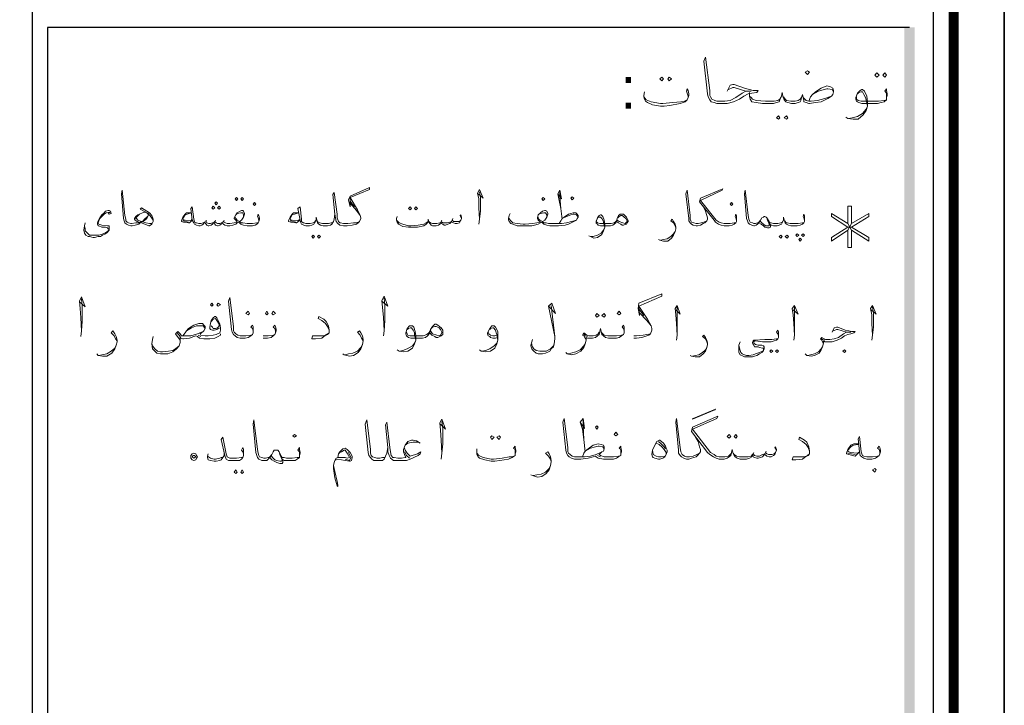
# Model space of a CAD drawing. Header units: metres. Extents: x -18 to 342, y 4 to 63.
# Tile 37 of 173: x 53 to 66, y 34 to 43. Entities that reach past the tile are written whole.
import ezdxf

# ---------------------------------------------------------------- set-up
doc = ezdxf.new("R2010")
doc.units = ezdxf.units.M
doc.header["$MEASUREMENT"] = 0
for name, color, linetype in [('PDF3_KADR', 7, 'Continuous'), ('PDF3_Text', 7, 'Continuous'), ('PDF3_textt', 7, 'Continuous')]:
    doc.layers.add(name, color=color, linetype=linetype)
doc.styles.add('PDF B Mitra', font='BMITRA.TTF')

msp = doc.modelspace()

# ---------------------------------------------------------------- linework, layer by layer
at = {"layer": 'PDF3_KADR', "lineweight": 25}
for points in [[(-17.747, 4.013), (66.343, 4.013), (66.343, 63.476), (-17.747, 63.476)], [(-17.747, 63.476), (66.343, 63.476), (66.343, 4.013), (-17.747, 4.013)], [(-16.929, 4.832), (65.399, 4.832), (65.399, 62.657), (-16.929, 62.657)]]:
    msp.add_lwpolyline(points, close=True, dxfattribs=at)
at = {"layer": 'PDF3_KADR', "lineweight": 0, "const_width": 0.135}
msp.add_lwpolyline([(-17.208, 62.937), (-17.208, 4.552), (65.669, 4.552), (65.669, 62.937)], close=True, dxfattribs=at)
at = {"layer": 'PDF3_KADR', "lineweight": 25}
for points in [[(53.408, 4.832), (53.408, 62.657)], [(65.081, 42.759), (53.61, 42.759), (53.61, 15.956), (53.61, 15.628), (65.081, 15.628)]]:
    msp.add_lwpolyline(points, dxfattribs=at)
at = {"layer": 'PDF3_KADR', "transparency": 33554559}
for points in [[(65.014, 15.628), (65.149, 15.628), (65.014, 42.759)], [(65.149, 15.628), (65.014, 42.759), (65.149, 42.759)]]:
    msp.add_solid(points, dxfattribs=at)
at = {"layer": 'PDF3_textt', "lineweight": 20}
for points in [[(62.654, 41.912), (62.693, 41.989), (62.731, 41.998), (62.75, 41.998), (62.885, 41.95), (63.001, 41.921), (63.068, 41.921), (63.049, 41.893), (62.982, 41.883), (62.933, 41.873), (62.876, 41.844), (62.818, 41.806), (62.741, 41.767), (62.654, 41.748), (62.529, 41.748), (62.519, 41.748), (62.481, 41.758), (62.442, 41.767), (62.423, 41.796), (62.404, 41.835), (62.394, 41.873), (62.346, 42.307), (62.365, 42.364), (62.423, 41.921), (62.423, 41.854), (62.433, 41.835), (62.452, 41.806), (62.49, 41.787), (62.519, 41.777), (62.529, 41.777), (62.625, 41.777), (62.693, 41.787), (62.77, 41.825), (62.856, 41.883), (62.904, 41.912), (62.972, 41.912), (62.904, 41.912), (62.75, 41.96), (62.731, 41.96), (62.673, 41.931)], [(62.134, 41.825), (62.134, 41.844), (62.124, 41.883), (62.115, 41.912), (62.124, 41.941), (62.134, 41.921), (62.144, 41.873), (62.144, 41.854), (62.134, 41.825), (62.124, 41.796), (62.095, 41.767), (62.028, 41.748), (61.893, 41.719), (61.816, 41.71), (61.768, 41.71), (61.662, 41.729), (61.595, 41.758), (61.566, 41.777), (61.556, 41.806), (61.546, 41.835), (61.546, 41.854), (61.556, 41.902)], [(63.742, 41.777), (63.762, 41.835), (63.791, 41.864), (63.829, 41.902), (63.906, 41.95), (63.983, 41.979), (64.031, 41.97), (64.06, 41.95), (64.07, 41.921), (64.07, 41.902), (64.06, 41.864), (64.041, 41.844), (63.993, 41.815), (63.906, 41.767), (63.829, 41.758), (63.752, 41.748), (63.742, 41.748), (63.704, 41.758), (63.675, 41.767), (63.675, 41.787), (63.665, 41.825), (63.656, 41.864), (63.646, 41.825), (63.636, 41.787), (63.627, 41.767), (63.598, 41.758), (63.559, 41.748), (63.511, 41.748), (63.463, 41.758), (63.434, 41.767), (63.415, 41.796), (63.396, 41.844), (63.386, 41.893), (63.376, 41.844), (63.357, 41.796), (63.348, 41.767), (63.309, 41.758), (63.27, 41.748), (63.213, 41.748), (63.126, 41.748), (63.039, 41.758), (62.982, 41.767), (62.962, 41.806), (62.953, 41.844), (62.953, 41.893)], [(63.791, 41.864), (63.868, 41.912), (63.945, 41.931), (63.983, 41.941), (63.993, 41.941), (64.051, 41.931), (64.07, 41.902)], [(64.773, 41.825), (64.773, 41.844), (64.773, 41.883), (64.754, 41.912), (64.773, 41.941), (64.773, 41.921), (64.783, 41.873), (64.783, 41.854), (64.773, 41.825), (64.773, 41.796), (64.744, 41.767), (64.706, 41.758), (64.657, 41.748), (64.59, 41.748), (64.445, 41.748), (64.407, 41.758), (64.388, 41.767), (64.378, 41.777), (64.368, 41.806), (64.368, 41.825), (64.388, 41.883), (64.426, 41.921), (64.445, 41.931), (64.455, 41.931), (64.484, 41.912), (64.513, 41.844), (64.523, 41.767), (64.523, 41.71), (64.503, 41.652), (64.465, 41.594), (64.397, 41.536), (64.33, 41.536), (64.262, 41.546), (64.234, 41.565)], [(61.546, 41.835), (61.575, 41.796), (61.643, 41.767), (61.768, 41.748), (61.797, 41.748), (61.932, 41.758), (62.038, 41.767), (62.086, 41.777), (62.124, 41.796)], [(63.367, 41.835), (63.357, 41.806), (63.328, 41.787), (63.28, 41.777), (63.213, 41.777), (63.165, 41.777), (63.039, 41.787), (62.991, 41.806), (62.972, 41.825), (62.953, 41.844)], [(63.405, 41.835), (63.425, 41.806), (63.444, 41.787), (63.502, 41.777), (63.559, 41.777), (63.598, 41.787), (63.627, 41.806), (63.646, 41.825)], [(63.665, 41.825), (63.704, 41.787), (63.742, 41.777), (63.771, 41.777), (63.858, 41.787), (63.954, 41.815), (64.041, 41.844)], [(64.388, 41.873), (64.407, 41.893), (64.436, 41.902), (64.455, 41.902), (64.474, 41.864), (64.494, 41.825), (64.503, 41.796), (64.523, 41.71), (64.503, 41.671), (64.455, 41.613), (64.388, 41.575), (64.32, 41.555), (64.272, 41.546)], [(64.378, 41.835), (64.378, 41.806), (64.397, 41.787), (64.436, 41.777), (64.59, 41.777), (64.667, 41.777), (64.744, 41.787), (64.773, 41.796)], [(57.761, 40.178), (57.723, 40.159), (57.684, 40.159), (57.607, 40.149), (57.578, 40.149), (57.55, 40.149), (57.511, 40.159), (57.501, 40.159), (57.482, 40.178), (57.463, 40.226), (57.463, 40.274), (57.424, 40.563), (57.405, 40.535), (57.434, 40.274), (57.444, 40.226), (57.453, 40.178), (57.472, 40.149), (57.501, 40.13), (57.55, 40.12), (57.578, 40.12), (57.598, 40.12), (57.665, 40.13), (57.723, 40.14), (57.742, 40.159), (57.761, 40.178), (57.781, 40.217), (57.781, 40.226), (57.771, 40.255), (57.733, 40.332), (57.636, 40.496), (57.896, 40.602), (57.896, 40.631), (57.636, 40.515), (57.617, 40.467), (57.636, 40.371), (57.636, 40.496)], [(55.017, 40.188), (55.007, 40.207), (54.988, 40.236), (54.949, 40.284), (54.843, 40.342), (54.862, 40.361), (54.968, 40.294), (54.997, 40.255), (55.017, 40.207), (55.017, 40.178), (55.007, 40.159), (54.997, 40.14), (54.968, 40.12), (54.959, 40.12), (54.862, 40.159), (54.805, 40.178), (54.776, 40.197), (54.766, 40.207), (54.766, 40.217), (54.785, 40.246), (54.814, 40.265), (54.834, 40.274), (54.872, 40.294), (54.901, 40.303), (54.93, 40.294), (54.949, 40.274), (54.949, 40.255), (54.93, 40.217), (54.882, 40.178), (54.843, 40.159), (54.824, 40.14), (54.776, 40.13), (54.737, 40.12), (54.728, 40.12), (54.718, 40.12), (54.689, 40.13), (54.66, 40.14), (54.641, 40.159), (54.631, 40.188), (54.622, 40.217), (54.593, 40.544), (54.602, 40.592), (54.641, 40.255), (54.651, 40.207), (54.651, 40.188), (54.67, 40.169), (54.689, 40.159), (54.718, 40.149), (54.728, 40.149), (54.785, 40.159), (54.824, 40.159), (54.843, 40.169), (54.882, 40.188), (54.901, 40.207), (54.939, 40.246)], [(59.341, 40.544), (59.408, 40.486), (59.36, 40.602), (59.331, 40.554), (59.351, 40.477), (59.351, 40.361), (59.36, 40.207), (59.351, 40.14)], [(59.36, 40.207), (59.37, 40.313), (59.37, 40.496), (59.36, 40.573)], [(60.4, 40.544), (60.449, 40.477), (60.429, 40.592), (60.4, 40.544), (60.42, 40.457), (60.439, 40.352), (60.458, 40.207)], [(60.439, 40.352), (60.429, 40.506), (60.429, 40.583)], [(62.336, 40.38), (62.365, 40.313), (62.384, 40.255), (62.394, 40.226), (62.394, 40.207), (62.384, 40.188), (62.356, 40.159), (62.336, 40.149), (62.298, 40.13), (62.259, 40.12), (62.24, 40.12), (62.201, 40.13), (62.182, 40.14), (62.163, 40.159), (62.144, 40.188), (62.144, 40.217), (62.105, 40.544), (62.124, 40.592), (62.163, 40.255), (62.163, 40.207), (62.173, 40.188), (62.182, 40.169), (62.211, 40.159), (62.24, 40.149), (62.269, 40.149), (62.307, 40.159), (62.346, 40.169), (62.384, 40.188)], [(62.779, 40.178), (62.779, 40.197), (62.77, 40.226), (62.76, 40.246), (62.77, 40.274), (62.779, 40.255), (62.779, 40.217), (62.779, 40.207), (62.779, 40.178), (62.77, 40.159), (62.75, 40.14), (62.721, 40.13), (62.683, 40.12), (62.635, 40.12), (62.616, 40.12), (62.577, 40.13), (62.538, 40.14), (62.5, 40.169), (62.481, 40.197), (62.288, 40.438), (62.298, 40.486), (62.596, 40.612), (62.587, 40.592), (62.298, 40.457), (62.51, 40.197), (62.548, 40.169), (62.577, 40.159), (62.616, 40.149), (62.635, 40.149), (62.693, 40.149), (62.75, 40.159), (62.77, 40.159)], [(63.685, 40.178), (63.685, 40.197), (63.675, 40.226), (63.665, 40.246), (63.675, 40.274), (63.685, 40.255), (63.685, 40.217), (63.685, 40.207), (63.685, 40.178), (63.675, 40.159), (63.656, 40.14), (63.627, 40.13), (63.588, 40.12), (63.54, 40.12), (63.502, 40.12), (63.473, 40.13), (63.444, 40.14), (63.425, 40.159), (63.415, 40.197), (63.405, 40.236), (63.405, 40.197), (63.386, 40.159), (63.376, 40.14), (63.348, 40.13), (63.319, 40.12), (63.28, 40.12), (63.27, 40.12), (63.242, 40.13), (63.222, 40.14), (63.213, 40.178), (63.184, 40.226), (63.174, 40.236), (63.155, 40.246), (63.145, 40.246), (63.136, 40.236), (63.116, 40.226), (63.097, 40.197), (63.078, 40.159), (63.068, 40.149), (63.059, 40.14), (63.039, 40.13), (63.02, 40.12), (63.01, 40.12), (62.982, 40.13), (62.953, 40.14), (62.933, 40.159), (62.924, 40.188), (62.914, 40.217), (62.885, 40.544), (62.895, 40.592), (62.933, 40.255), (62.943, 40.207), (62.953, 40.188), (62.962, 40.169), (62.991, 40.159), (63.01, 40.149), (63.02, 40.149), (63.03, 40.149), (63.059, 40.159), (63.068, 40.159), (63.078, 40.169), (63.097, 40.197)], [(56.423, 40.178), (56.423, 40.197), (56.413, 40.226), (56.403, 40.246), (56.413, 40.274), (56.423, 40.255), (56.432, 40.217), (56.432, 40.207), (56.423, 40.178), (56.413, 40.159), (56.394, 40.14), (56.375, 40.13), (56.336, 40.12), (56.278, 40.12), (56.269, 40.12), (56.22, 40.13), (56.182, 40.14), (56.163, 40.159), (56.153, 40.169), (56.134, 40.159), (56.114, 40.14), (56.076, 40.13), (56.037, 40.12), (56.018, 40.12), (55.999, 40.12), (55.97, 40.13), (55.951, 40.14), (55.931, 40.159), (55.922, 40.14), (55.903, 40.13), (55.883, 40.12), (55.874, 40.12), (55.845, 40.13), (55.835, 40.14), (55.826, 40.169), (55.806, 40.14), (55.787, 40.13), (55.758, 40.12), (55.749, 40.12), (55.729, 40.13), (55.72, 40.14), (55.7, 40.169), (55.681, 40.14), (55.662, 40.13), (55.643, 40.12), (55.633, 40.12), (55.623, 40.12), (55.594, 40.13), (55.566, 40.14), (55.556, 40.159), (55.537, 40.197), (55.517, 40.352), (55.537, 40.371), (55.556, 40.207), (55.566, 40.178), (55.575, 40.159), (55.594, 40.159), (55.623, 40.149), (55.633, 40.149), (55.652, 40.149), (55.681, 40.159), (55.7, 40.169), (55.72, 40.178), (55.729, 40.159), (55.758, 40.149), (55.777, 40.149), (55.806, 40.159), (55.826, 40.169), (55.835, 40.178), (55.854, 40.159), (55.874, 40.149), (55.903, 40.149), (55.931, 40.159), (55.951, 40.178), (55.96, 40.169), (55.98, 40.159), (55.999, 40.149), (56.018, 40.149), (56.037, 40.149), (56.095, 40.159), (56.134, 40.169), (56.114, 40.197), (56.095, 40.217), (56.095, 40.226), (56.114, 40.265), (56.134, 40.294), (56.172, 40.313), (56.192, 40.323), (56.211, 40.323), (56.22, 40.313), (56.23, 40.284), (56.23, 40.274), (56.22, 40.236), (56.192, 40.197), (56.163, 40.178), (56.192, 40.159), (56.211, 40.159), (56.269, 40.149), (56.278, 40.149), (56.336, 40.149), (56.394, 40.159), (56.413, 40.159)], [(57.434, 40.274), (57.424, 40.207), (57.415, 40.178), (57.395, 40.14), (57.376, 40.13), (57.338, 40.12), (57.318, 40.12), (57.28, 40.12), (57.241, 40.13), (57.222, 40.14), (57.203, 40.159), (57.193, 40.197), (57.184, 40.236), (57.184, 40.197), (57.164, 40.159), (57.155, 40.14), (57.126, 40.13), (57.097, 40.12), (57.058, 40.12), (57.049, 40.12), (57.02, 40.13), (56.991, 40.14), (56.981, 40.159), (56.972, 40.197), (56.943, 40.352), (56.972, 40.371), (56.991, 40.207), (56.991, 40.178), (57.01, 40.159), (57.02, 40.159), (57.049, 40.149), (57.058, 40.149), (57.107, 40.149), (57.145, 40.159), (57.164, 40.169), (57.174, 40.188)], [(57.636, 40.448), (57.694, 40.371)], [(57.636, 40.419), (57.723, 40.323), (57.771, 40.255)], [(64.262, 40.063), (64.262, 39.831), (64.311, 39.831), (64.311, 40.063), (64.542, 39.918), (64.542, 39.966), (64.311, 40.101), (64.542, 40.246), (64.542, 40.284), (64.311, 40.149), (64.311, 40.38), (64.262, 40.38), (64.262, 40.149), (64.041, 40.284), (64.041, 40.246), (64.262, 40.101), (64.041, 39.966), (64.041, 39.918), (64.262, 40.063), (64.311, 40.149)], [(54.439, 40.294), (54.429, 40.303), (54.391, 40.294), (54.362, 40.274), (54.323, 40.236), (54.304, 40.217), (54.294, 40.188), (54.285, 40.159), (54.294, 40.14), (54.333, 40.13), (54.41, 40.12), (54.429, 40.12), (54.429, 40.101), (54.429, 40.082), (54.429, 40.063), (54.41, 40.034), (54.381, 40.014), (54.342, 39.995), (54.313, 39.976), (54.285, 39.976), (54.236, 39.966), (54.217, 39.966), (54.169, 39.976), (54.15, 39.976), (54.121, 39.995), (54.102, 40.024), (54.092, 40.063), (54.102, 40.12), (54.111, 40.159)], [(54.419, 40.294), (54.429, 40.274), (54.458, 40.284), (54.448, 40.313), (54.429, 40.323), (54.419, 40.323), (54.381, 40.313), (54.362, 40.294), (54.333, 40.265), (54.304, 40.226), (54.285, 40.188), (54.275, 40.159), (54.275, 40.14), (54.285, 40.12), (54.294, 40.12), (54.333, 40.101), (54.381, 40.101), (54.41, 40.091), (54.419, 40.082), (54.429, 40.072), (54.419, 40.053), (54.41, 40.043), (54.371, 40.024), (54.323, 40.005), (54.294, 39.995), (54.227, 39.995), (54.208, 39.995), (54.169, 39.995), (54.15, 40.014), (54.13, 40.034), (54.111, 40.053), (54.111, 40.082), (54.102, 40.12)], [(55.007, 40.159), (54.988, 40.149), (54.968, 40.149), (54.92, 40.159), (54.862, 40.178), (54.814, 40.197), (54.795, 40.217), (54.785, 40.217), (54.785, 40.226), (54.795, 40.236), (54.834, 40.274), (54.872, 40.294)], [(55.537, 40.197), (55.498, 40.159), (55.488, 40.159), (55.421, 40.169), (55.392, 40.178), (55.392, 40.188), (55.411, 40.236), (55.44, 40.274), (55.46, 40.294), (55.479, 40.294), (55.527, 40.294), (55.469, 40.274), (55.44, 40.265), (55.411, 40.217), (55.421, 40.197), (55.44, 40.197), (55.517, 40.188), (55.537, 40.207)], [(56.105, 40.236), (56.114, 40.217), (56.134, 40.197), (56.163, 40.178)], [(56.22, 40.236), (56.22, 40.265), (56.211, 40.294), (56.192, 40.294), (56.182, 40.294), (56.134, 40.284), (56.114, 40.265)], [(56.972, 40.197), (56.924, 40.159), (56.914, 40.159), (56.846, 40.169), (56.818, 40.178), (56.818, 40.188), (56.837, 40.236), (56.866, 40.274), (56.885, 40.294), (56.904, 40.294), (56.952, 40.294), (56.895, 40.274), (56.866, 40.265), (56.837, 40.217), (56.846, 40.197), (56.866, 40.197), (56.943, 40.188), (56.972, 40.207)], [(59.119, 40.217), (59.1, 40.255), (59.11, 40.265), (59.119, 40.236), (59.119, 40.217), (59.11, 40.197), (59.1, 40.178), (59.091, 40.159), (59.062, 40.149), (59.033, 40.149), (59.013, 40.159), (58.985, 40.169), (58.985, 40.178), (58.965, 40.149), (58.936, 40.14), (58.908, 40.13), (58.888, 40.13), (58.869, 40.14), (58.85, 40.149), (58.85, 40.169), (58.83, 40.14), (58.811, 40.13), (58.782, 40.12), (58.744, 40.12), (58.734, 40.12), (58.715, 40.13), (58.705, 40.14), (58.696, 40.149), (58.686, 40.169), (58.676, 40.207), (58.676, 40.178), (58.657, 40.149), (58.647, 40.14), (58.619, 40.12), (58.532, 40.101), (58.455, 40.101), (58.416, 40.101), (58.339, 40.111), (58.282, 40.14), (58.262, 40.169), (58.253, 40.197), (58.253, 40.217), (58.262, 40.246)], [(60.42, 40.149), (60.439, 40.188), (60.458, 40.217), (60.487, 40.236), (60.545, 40.274), (60.603, 40.294), (60.641, 40.294), (60.66, 40.274), (60.67, 40.255), (60.67, 40.236), (60.66, 40.217), (60.651, 40.197), (60.612, 40.178), (60.545, 40.14), (60.497, 40.13), (60.41, 40.12), (60.294, 40.12), (60.256, 40.13), (60.217, 40.14), (60.198, 40.159), (60.188, 40.169), (60.169, 40.159), (60.14, 40.14), (60.092, 40.13), (60.054, 40.12), (59.967, 40.12), (59.938, 40.12), (59.861, 40.12), (59.803, 40.14), (59.774, 40.149), (59.755, 40.178), (59.745, 40.197), (59.745, 40.217), (59.755, 40.255), (59.765, 40.284)], [(59.755, 40.217), (59.765, 40.197), (59.784, 40.178), (59.803, 40.159), (59.861, 40.149), (59.938, 40.14), (59.967, 40.14), (60.063, 40.149), (60.121, 40.159), (60.169, 40.169), (60.14, 40.197), (60.131, 40.217), (60.131, 40.226), (60.14, 40.265), (60.169, 40.294), (60.198, 40.313), (60.227, 40.323), (60.237, 40.323), (60.256, 40.313), (60.266, 40.284), (60.266, 40.274), (60.256, 40.236), (60.227, 40.197), (60.198, 40.178), (60.217, 40.159), (60.246, 40.159), (60.275, 40.149), (60.294, 40.149), (60.449, 40.149), (60.516, 40.159), (60.583, 40.178), (60.651, 40.197)], [(60.256, 40.236), (60.256, 40.265), (60.237, 40.294), (60.227, 40.294), (60.217, 40.294), (60.169, 40.284), (60.14, 40.265)], [(60.14, 40.236), (60.14, 40.217), (60.16, 40.197), (60.198, 40.178)], [(60.458, 40.217), (60.516, 40.246), (60.574, 40.265), (60.603, 40.274), (60.612, 40.274), (60.651, 40.265), (60.67, 40.236)], [(61.181, 40.178), (61.171, 40.159), (61.152, 40.14), (61.132, 40.13), (61.103, 40.12), (61.075, 40.12), (60.969, 40.12), (60.94, 40.13), (60.93, 40.14), (60.911, 40.149), (60.911, 40.169), (60.911, 40.178), (60.93, 40.226), (60.949, 40.255), (60.969, 40.265), (60.978, 40.265), (60.998, 40.246), (61.017, 40.197), (61.026, 40.14), (61.026, 40.101), (61.007, 40.053), (60.988, 40.005), (60.93, 39.966), (60.882, 39.957), (60.834, 39.976), (60.815, 39.986)], [(60.93, 40.217), (60.94, 40.236), (60.959, 40.236), (60.969, 40.236), (60.988, 40.217), (61.007, 40.178), (61.007, 40.159), (61.026, 40.101), (61.007, 40.063), (60.978, 40.024), (60.93, 39.995), (60.872, 39.976), (60.834, 39.976)], [(61.2, 40.226), (61.219, 40.246), (61.238, 40.255), (61.258, 40.255), (61.277, 40.246), (61.286, 40.236), (61.306, 40.217), (61.325, 40.188), (61.325, 40.178), (61.306, 40.159), (61.296, 40.149), (61.267, 40.159), (61.219, 40.178), (61.19, 40.197), (61.171, 40.178), (61.152, 40.159), (61.113, 40.149), (61.075, 40.149), (60.959, 40.149), (60.93, 40.159), (60.92, 40.169), (60.911, 40.188)], [(55.488, 40.169), (55.411, 40.188)], [(55.72, 40.197), (55.72, 40.178)], [(55.845, 40.197), (55.835, 40.178)], [(55.96, 40.197), (55.951, 40.178)], [(56.914, 40.169), (56.837, 40.188)], [(57.415, 40.178), (57.405, 40.159), (57.386, 40.159), (57.347, 40.149), (57.318, 40.149), (57.27, 40.149), (57.232, 40.159), (57.212, 40.169), (57.203, 40.188)], [(58.253, 40.197), (58.291, 40.159), (58.339, 40.14), (58.416, 40.12), (58.445, 40.12), (58.542, 40.13), (58.619, 40.14), (58.647, 40.159), (58.676, 40.178)], [(58.686, 40.178), (58.705, 40.159), (58.734, 40.149), (58.744, 40.149), (58.792, 40.149), (58.83, 40.159), (58.85, 40.169), (58.85, 40.178), (58.869, 40.159), (58.898, 40.159), (58.927, 40.159), (58.965, 40.169), (58.985, 40.178), (58.994, 40.197), (59.013, 40.178), (59.033, 40.178), (59.071, 40.178), (59.091, 40.178), (59.11, 40.197)], [(58.859, 40.197), (58.85, 40.178)], [(59.004, 40.217), (58.994, 40.197)], [(61.97, 40.091), (61.961, 40.12), (61.941, 40.159), (61.903, 40.188), (61.922, 40.207), (61.941, 40.178), (61.961, 40.14), (61.97, 40.101), (61.97, 40.082), (61.961, 40.043), (61.941, 39.995), (61.912, 39.957), (61.864, 39.918), (61.807, 39.918), (61.758, 39.928), (61.739, 39.937)], [(63.222, 40.14), (63.232, 40.12), (63.232, 40.101), (63.213, 40.091), (63.193, 40.091), (63.155, 40.101), (63.136, 40.12), (63.107, 40.14), (63.078, 40.159)], [(63.184, 40.226), (63.193, 40.197), (63.213, 40.14), (63.213, 40.12), (63.193, 40.12), (63.165, 40.12), (63.136, 40.14), (63.116, 40.159), (63.097, 40.178)], [(63.396, 40.188), (63.386, 40.169), (63.367, 40.159), (63.328, 40.149), (63.28, 40.149), (63.27, 40.149), (63.242, 40.159), (63.222, 40.159), (63.213, 40.178)], [(63.425, 40.188), (63.434, 40.169), (63.453, 40.159), (63.492, 40.149), (63.54, 40.149), (63.598, 40.149), (63.656, 40.159), (63.675, 40.159)], [(64.262, 40.149), (64.311, 40.063)], [(64.311, 40.101), (64.262, 40.101)], [(61.768, 39.928), (61.807, 39.937), (61.855, 39.947), (61.903, 39.976), (61.941, 40.014), (61.961, 40.043)], [(58.06, 39.119), (58.137, 39.051), (58.089, 39.186), (58.06, 39.128), (58.07, 39.032), (58.079, 38.907), (58.089, 38.724), (58.079, 38.656)], [(61.412, 38.628), (61.45, 38.628), (61.518, 38.637), (61.585, 38.656), (61.614, 38.666), (61.633, 38.685), (61.652, 38.733), (61.652, 38.753), (61.643, 38.791), (61.595, 38.878), (61.479, 39.051), (61.787, 39.186), (61.787, 39.215), (61.479, 39.09), (61.469, 39.022), (61.489, 38.926), (61.479, 39.051)], [(54.034, 39.109), (54.111, 39.042), (54.063, 39.177), (54.034, 39.119), (54.044, 39.022), (54.053, 38.897), (54.063, 38.724), (54.053, 38.647)], [(54.063, 38.724), (54.073, 38.849), (54.073, 39.051), (54.063, 39.148)], [(56.346, 38.695), (56.346, 38.724), (56.336, 38.753), (56.317, 38.772), (56.336, 38.801), (56.346, 38.782), (56.346, 38.743), (56.346, 38.724), (56.346, 38.695), (56.336, 38.676), (56.317, 38.656), (56.278, 38.637), (56.24, 38.628), (56.182, 38.628), (56.172, 38.628), (56.134, 38.637), (56.105, 38.656), (56.086, 38.676), (56.066, 38.705), (56.057, 38.743), (56.018, 39.119), (56.037, 39.167), (56.086, 38.782), (56.086, 38.724), (56.095, 38.705), (56.114, 38.685), (56.143, 38.666), (56.172, 38.656), (56.182, 38.656), (56.249, 38.656), (56.317, 38.666), (56.336, 38.676)], [(58.089, 38.724), (58.099, 38.859), (58.099, 39.051), (58.089, 39.157)], [(60.275, 39.051), (60.371, 38.955), (60.323, 39.09), (60.275, 39.051), (60.362, 38.647), (60.314, 39.061)], [(61.97, 39.003), (62.028, 38.945), (61.99, 39.061), (61.961, 39.022), (61.97, 38.936), (61.98, 38.82), (61.99, 38.666), (61.98, 38.599)], [(63.531, 39.003), (63.598, 38.945), (63.55, 39.061), (63.521, 39.022), (63.531, 38.936), (63.54, 38.82), (63.55, 38.666), (63.54, 38.599)], [(64.571, 39.003), (64.638, 38.945), (64.59, 39.061), (64.561, 39.022), (64.58, 38.936), (64.58, 38.82), (64.59, 38.666), (64.58, 38.599)], [(61.489, 39.003), (61.546, 38.926)], [(61.489, 38.965), (61.585, 38.859), (61.643, 38.791)], [(61.99, 38.666), (61.99, 38.772), (61.99, 38.955), (61.99, 39.042)], [(63.55, 38.666), (63.55, 38.772), (63.55, 38.955), (63.55, 39.042)], [(64.59, 38.666), (64.6, 38.772), (64.6, 38.955), (64.59, 39.042)], [(55.411, 38.656), (55.44, 38.695), (55.46, 38.724), (55.488, 38.753), (55.556, 38.801), (55.623, 38.82), (55.671, 38.82), (55.691, 38.801), (55.71, 38.782), (55.71, 38.753), (55.691, 38.724), (55.681, 38.714), (55.643, 38.685), (55.652, 38.666), (55.71, 38.656), (55.749, 38.656)], [(55.46, 38.724), (55.527, 38.762), (55.594, 38.791), (55.623, 38.791), (55.643, 38.791), (55.681, 38.791), (55.71, 38.753)], [(55.912, 38.762), (55.883, 38.753), (55.864, 38.743), (55.826, 38.733), (55.806, 38.733), (55.777, 38.743), (55.768, 38.753), (55.768, 38.772), (55.777, 38.82), (55.787, 38.859), (55.816, 38.897), (55.835, 38.916), (55.845, 38.916), (55.864, 38.897), (55.883, 38.859), (55.903, 38.811), (55.912, 38.762), (55.912, 38.733), (55.903, 38.695), (55.854, 38.676), (55.816, 38.666), (55.749, 38.656), (55.729, 38.656)], [(55.787, 38.849), (55.816, 38.878), (55.845, 38.888), (55.864, 38.859), (55.893, 38.811), (55.893, 38.791), (55.883, 38.772), (55.874, 38.762), (55.845, 38.753), (55.816, 38.753), (55.806, 38.772), (55.787, 38.791)], [(56.644, 38.695), (56.644, 38.724), (56.635, 38.753), (56.615, 38.772), (56.635, 38.801), (56.644, 38.782), (56.654, 38.743), (56.654, 38.724), (56.644, 38.695), (56.635, 38.676), (56.615, 38.656), (56.586, 38.637), (56.538, 38.628), (56.48, 38.628)], [(57.357, 38.733), (57.338, 38.782), (57.309, 38.82), (57.261, 38.859), (57.212, 38.888), (57.222, 38.916), (57.289, 38.878), (57.318, 38.849), (57.347, 38.791), (57.357, 38.733), (57.357, 38.724), (57.357, 38.695), (57.338, 38.676), (57.289, 38.647), (57.261, 38.628), (57.174, 38.618), (57.126, 38.618), (57.135, 38.656), (57.222, 38.656), (57.289, 38.656), (57.318, 38.676), (57.357, 38.695)], [(58.696, 38.695), (58.676, 38.666), (58.667, 38.656), (58.638, 38.637), (58.599, 38.628), (58.57, 38.628), (58.445, 38.628), (58.416, 38.637), (58.397, 38.647), (58.387, 38.656), (58.378, 38.685), (58.378, 38.695), (58.397, 38.753), (58.426, 38.791), (58.445, 38.791), (58.465, 38.791), (58.484, 38.772), (58.503, 38.714), (58.513, 38.656), (58.513, 38.599), (58.493, 38.55), (58.465, 38.493), (58.407, 38.454), (58.349, 38.445), (58.291, 38.454), (58.262, 38.473)], [(59.601, 38.637), (59.572, 38.628), (59.534, 38.628), (59.505, 38.637), (59.495, 38.647), (59.476, 38.656), (59.466, 38.685), (59.466, 38.695), (59.495, 38.753), (59.524, 38.791), (59.534, 38.791), (59.553, 38.791), (59.572, 38.772), (59.601, 38.714), (59.601, 38.656), (59.601, 38.599), (59.591, 38.55), (59.562, 38.493), (59.505, 38.454), (59.437, 38.445), (59.379, 38.454), (59.36, 38.473)], [(61.286, 38.695), (61.286, 38.724), (61.277, 38.753), (61.258, 38.772), (61.277, 38.801), (61.286, 38.782), (61.286, 38.743), (61.286, 38.724), (61.286, 38.695), (61.277, 38.676), (61.248, 38.656), (61.219, 38.637), (61.181, 38.628), (61.113, 38.628), (61.075, 38.628), (61.036, 38.637), (61.007, 38.656), (60.988, 38.676), (60.978, 38.714), (60.969, 38.753), (60.959, 38.714), (60.949, 38.676), (60.93, 38.656), (60.901, 38.637), (60.863, 38.628), (60.815, 38.628), (60.795, 38.628), (60.776, 38.637), (60.776, 38.599), (60.766, 38.55), (60.747, 38.502), (60.709, 38.454), (60.641, 38.416), (60.583, 38.406), (60.526, 38.416), (60.506, 38.435)], [(54.535, 38.589), (54.516, 38.618), (54.496, 38.656), (54.458, 38.695), (54.477, 38.724), (54.506, 38.685), (54.525, 38.647), (54.535, 38.599), (54.535, 38.579), (54.525, 38.531), (54.506, 38.483), (54.468, 38.425), (54.4, 38.387), (54.342, 38.387), (54.285, 38.396), (54.265, 38.416)], [(55.373, 38.589), (55.363, 38.618), (55.315, 38.685), (55.344, 38.714), (55.373, 38.685), (55.392, 38.656), (55.411, 38.656), (55.44, 38.656), (55.517, 38.656), (55.604, 38.685), (55.681, 38.714)], [(55.912, 38.685), (55.912, 38.666), (55.883, 38.647), (55.835, 38.628), (55.768, 38.618), (55.749, 38.618), (55.691, 38.618), (55.633, 38.628), (55.604, 38.647), (55.585, 38.656), (55.556, 38.647), (55.498, 38.628), (55.421, 38.618), (55.411, 38.618), (55.383, 38.628), (55.373, 38.647), (55.334, 38.695)], [(55.652, 38.647), (55.614, 38.666)], [(56.48, 38.656), (56.548, 38.656), (56.615, 38.666), (56.635, 38.676)], [(57.81, 38.589), (57.79, 38.628), (57.771, 38.666), (57.733, 38.705), (57.761, 38.724), (57.781, 38.695), (57.8, 38.656), (57.81, 38.608), (57.81, 38.589), (57.8, 38.541), (57.781, 38.483), (57.742, 38.435), (57.684, 38.396), (57.627, 38.387), (57.559, 38.406), (57.54, 38.416)], [(58.397, 38.743), (58.416, 38.753), (58.436, 38.762), (58.455, 38.762), (58.474, 38.733), (58.493, 38.695), (58.493, 38.676), (58.513, 38.599), (58.493, 38.56), (58.465, 38.522), (58.397, 38.483), (58.339, 38.464), (58.301, 38.454)], [(58.387, 38.705), (58.397, 38.685), (58.407, 38.666), (58.436, 38.656), (58.57, 38.656), (58.609, 38.656), (58.657, 38.676), (58.686, 38.695), (58.696, 38.724)], [(58.715, 38.753), (58.734, 38.772), (58.763, 38.782), (58.782, 38.782), (58.802, 38.772), (58.821, 38.762), (58.84, 38.743), (58.859, 38.705), (58.859, 38.695), (58.84, 38.666), (58.83, 38.656), (58.792, 38.666), (58.734, 38.685), (58.705, 38.724)], [(59.495, 38.743), (59.505, 38.753), (59.534, 38.762), (59.543, 38.762), (59.572, 38.733), (59.582, 38.695), (59.591, 38.676), (59.601, 38.599), (59.591, 38.56), (59.553, 38.522), (59.495, 38.483), (59.437, 38.464), (59.389, 38.454)], [(59.591, 38.666), (59.562, 38.656), (59.534, 38.656), (59.505, 38.666), (59.485, 38.685), (59.476, 38.705)], [(60.949, 38.705), (60.94, 38.685), (60.911, 38.666), (60.872, 38.656), (60.815, 38.656), (60.786, 38.666), (60.747, 38.695), (60.728, 38.666), (60.747, 38.656), (60.766, 38.628), (60.776, 38.608)], [(60.795, 38.647), (60.766, 38.656), (60.747, 38.685)], [(60.978, 38.705), (60.998, 38.685), (61.017, 38.666), (61.065, 38.656), (61.113, 38.656), (61.181, 38.656), (61.248, 38.666), (61.277, 38.676)], [(61.633, 38.685), (61.585, 38.676), (61.537, 38.666), (61.45, 38.656), (61.412, 38.656)], [(62.394, 38.55), (62.384, 38.579), (62.365, 38.618), (62.327, 38.647), (62.346, 38.666), (62.365, 38.637), (62.384, 38.599), (62.394, 38.56), (62.394, 38.541), (62.384, 38.502), (62.365, 38.454), (62.336, 38.416), (62.288, 38.377), (62.23, 38.377), (62.182, 38.387), (62.163, 38.396)], [(63.338, 38.637), (63.338, 38.656), (63.328, 38.685), (63.309, 38.705), (63.328, 38.733), (63.338, 38.714), (63.338, 38.676), (63.338, 38.666), (63.338, 38.637), (63.328, 38.618), (63.309, 38.599), (63.28, 38.589), (63.242, 38.579), (63.193, 38.579), (63.126, 38.579), (63.03, 38.589), (63.02, 38.589), (63.01, 38.579), (63.01, 38.57), (63.01, 38.56), (63.03, 38.541), (63.068, 38.531), (63.116, 38.531), (63.136, 38.522), (63.145, 38.512), (63.145, 38.483), (63.136, 38.464), (63.116, 38.435), (63.087, 38.416), (63.049, 38.396), (63.02, 38.387), (62.991, 38.377), (62.953, 38.377), (62.933, 38.377), (62.885, 38.377), (62.866, 38.387), (62.827, 38.406), (62.808, 38.435), (62.808, 38.473), (62.808, 38.531), (62.827, 38.579)], [(64.051, 38.705), (64.079, 38.762), (64.108, 38.772), (64.128, 38.772), (64.224, 38.733), (64.272, 38.724), (64.311, 38.714), (64.359, 38.714), (64.34, 38.695), (64.301, 38.685), (64.262, 38.676), (64.214, 38.656), (64.176, 38.628), (64.118, 38.599), (64.051, 38.579), (63.974, 38.579), (63.954, 38.579), (63.935, 38.589), (63.935, 38.56), (63.925, 38.512), (63.906, 38.473), (63.877, 38.425), (63.819, 38.396), (63.771, 38.387), (63.714, 38.396), (63.694, 38.416)], [(63.935, 38.56), (63.925, 38.579), (63.916, 38.599), (63.896, 38.618), (63.916, 38.637), (63.945, 38.618), (63.964, 38.608), (63.974, 38.608), (64.022, 38.608), (64.079, 38.618), (64.137, 38.637), (64.205, 38.685), (64.243, 38.705), (64.301, 38.705), (64.243, 38.705), (64.128, 38.743), (64.108, 38.743), (64.07, 38.724)], [(54.294, 38.396), (54.333, 38.406), (54.4, 38.416), (54.458, 38.454), (54.506, 38.493), (54.525, 38.531)], [(55.373, 38.647), (55.373, 38.589), (55.373, 38.57), (55.363, 38.522), (55.325, 38.483), (55.277, 38.445), (55.209, 38.416), (55.151, 38.416), (55.113, 38.416), (55.065, 38.425), (55.036, 38.454), (55.007, 38.483), (54.997, 38.55), (55.007, 38.608), (55.017, 38.647)], [(54.997, 38.56), (55.007, 38.522), (55.036, 38.483), (55.074, 38.454), (55.113, 38.445), (55.142, 38.445), (55.219, 38.454), (55.277, 38.464), (55.315, 38.483), (55.363, 38.522)], [(57.569, 38.406), (57.617, 38.416), (57.675, 38.425), (57.733, 38.454), (57.781, 38.502), (57.8, 38.541)], [(60.362, 38.647), (60.362, 38.618), (60.352, 38.55), (60.343, 38.512), (60.314, 38.483), (60.294, 38.454), (60.275, 38.445), (60.237, 38.425), (60.198, 38.416), (60.14, 38.416), (60.111, 38.425), (60.083, 38.454), (60.063, 38.473), (60.054, 38.483), (60.044, 38.522), (60.044, 38.531), (60.054, 38.579), (60.063, 38.608)], [(60.352, 38.55), (60.343, 38.522), (60.304, 38.483), (60.246, 38.454), (60.198, 38.454), (60.16, 38.454), (60.111, 38.464), (60.083, 38.483), (60.063, 38.512), (60.054, 38.531), (60.054, 38.55)], [(60.535, 38.416), (60.574, 38.425), (60.641, 38.445), (60.699, 38.473), (60.747, 38.522), (60.766, 38.55)], [(62.808, 38.531), (62.818, 38.493), (62.827, 38.464), (62.837, 38.435), (62.856, 38.416), (62.885, 38.406), (62.914, 38.396), (62.943, 38.396), (63.001, 38.406), (63.03, 38.416), (63.087, 38.435), (63.126, 38.454), (63.136, 38.454), (63.136, 38.473), (63.136, 38.493), (63.126, 38.493), (63.087, 38.502), (63.068, 38.512), (63.02, 38.512), (63.01, 38.531), (63.001, 38.541), (62.991, 38.56), (62.991, 38.57), (63.001, 38.589), (63.01, 38.599), (63.02, 38.599), (63.155, 38.608), (63.193, 38.608), (63.251, 38.608), (63.309, 38.618), (63.328, 38.618)], [(63.954, 38.599), (63.925, 38.608), (63.906, 38.628)], [(62.192, 38.387), (62.23, 38.396), (62.278, 38.406), (62.327, 38.435), (62.365, 38.473), (62.384, 38.502)], [(63.723, 38.396), (63.762, 38.406), (63.819, 38.416), (63.868, 38.445), (63.906, 38.483), (63.925, 38.512)], [(56.962, 37.067), (56.962, 37.087), (56.962, 37.115), (56.943, 37.135), (56.962, 37.173), (56.962, 37.144), (56.972, 37.106), (56.972, 37.096), (56.962, 37.067), (56.962, 37.038), (56.933, 37.019), (56.904, 37), (56.866, 37), (56.798, 37), (56.789, 37), (56.76, 37), (56.731, 37.019), (56.721, 37.058), (56.692, 37.115), (56.673, 37.135), (56.663, 37.135), (56.644, 37.135), (56.625, 37.135), (56.615, 37.115), (56.596, 37.077), (56.567, 37.038), (56.558, 37.029), (56.548, 37.019), (56.529, 37), (56.5, 37), (56.49, 37), (56.461, 37), (56.423, 37.019), (56.403, 37.038), (56.394, 37.067), (56.384, 37.106), (56.346, 37.481), (56.355, 37.539), (56.403, 37.144), (56.413, 37.096), (56.423, 37.067), (56.432, 37.048), (56.461, 37.038), (56.49, 37.029), (56.5, 37.029), (56.509, 37.029), (56.548, 37.038), (56.558, 37.038), (56.567, 37.048), (56.596, 37.077)], [(58.137, 37.173), (58.127, 37.096), (58.108, 37.058), (58.089, 37.019), (58.07, 37), (58.021, 37), (58.002, 37), (57.993, 37), (57.954, 37), (57.925, 37.019), (57.906, 37.038), (57.887, 37.067), (57.877, 37.106), (57.838, 37.481), (57.858, 37.539), (57.906, 37.144), (57.906, 37.096), (57.916, 37.067), (57.935, 37.048), (57.964, 37.038), (57.993, 37.029), (58.002, 37.029), (58.031, 37.029), (58.07, 37.038), (58.099, 37.038), (58.108, 37.058)], [(58.57, 37.231), (58.522, 37.26), (58.474, 37.27), (58.455, 37.27), (58.407, 37.25), (58.368, 37.202), (58.349, 37.144), (58.349, 37.115), (58.359, 37.077), (58.378, 37.038), (58.368, 37.038), (58.32, 37.029), (58.301, 37.029), (58.272, 37.029), (58.224, 37.038), (58.204, 37.038), (58.185, 37.067), (58.176, 37.115), (58.166, 37.173), (58.127, 37.51), (58.108, 37.472), (58.137, 37.173), (58.137, 37.115), (58.156, 37.067), (58.176, 37.029), (58.214, 37), (58.272, 37), (58.301, 37), (58.33, 37), (58.387, 37), (58.436, 37.019), (58.542, 37.067), (58.57, 37.087), (58.58, 37.115), (58.532, 37.087), (58.436, 37.058), (58.397, 37.096), (58.368, 37.135), (58.359, 37.164)], [(58.84, 37.481), (58.908, 37.414), (58.859, 37.549), (58.83, 37.501), (58.84, 37.404), (58.85, 37.27), (58.859, 37.096), (58.85, 37.019)], [(58.859, 37.096), (58.869, 37.221), (58.869, 37.424), (58.859, 37.52)], [(61.238, 37.087), (61.238, 37.115), (61.238, 37.144), (61.219, 37.164), (61.238, 37.192), (61.238, 37.173), (61.248, 37.135), (61.248, 37.115), (61.238, 37.087), (61.238, 37.067), (61.209, 37.048), (61.181, 37.029), (61.142, 37.019), (61.075, 37.019), (61.007, 37.019), (60.94, 37.029), (60.911, 37.048), (60.901, 37.058), (60.872, 37.048), (60.805, 37.029), (60.709, 37.019), (60.632, 37.019), (60.622, 37.019), (60.583, 37.029), (60.554, 37.048), (60.535, 37.067), (60.516, 37.096), (60.506, 37.135), (60.468, 37.51), (60.487, 37.558), (60.535, 37.173), (60.535, 37.115), (60.545, 37.096), (60.564, 37.077), (60.593, 37.058), (60.622, 37.048), (60.632, 37.048), (60.757, 37.048), (60.834, 37.058), (60.911, 37.077), (60.988, 37.115)], [(60.699, 37.51), (60.757, 37.424), (60.737, 37.558), (60.699, 37.51), (60.728, 37.414), (60.747, 37.279), (60.766, 37.115)], [(60.747, 37.279), (60.737, 37.462), (60.737, 37.549)], [(62.23, 37.318), (62.269, 37.25), (62.288, 37.183), (62.298, 37.144), (62.298, 37.115), (62.288, 37.096), (62.259, 37.067), (62.24, 37.048), (62.182, 37.029), (62.144, 37.019), (62.124, 37.019), (62.115, 37.019), (62.076, 37.029), (62.047, 37.048), (62.028, 37.067), (62.009, 37.096), (62.009, 37.135), (61.97, 37.51), (61.98, 37.558), (62.028, 37.173), (62.038, 37.115), (62.047, 37.096), (62.057, 37.077), (62.086, 37.058), (62.115, 37.048), (62.124, 37.048), (62.153, 37.048), (62.201, 37.058), (62.25, 37.077), (62.288, 37.096)], [(63.309, 37.135), (63.29, 37.173), (63.299, 37.183), (63.309, 37.144), (63.309, 37.135), (63.299, 37.106), (63.29, 37.077), (63.27, 37.067), (63.242, 37.048), (63.213, 37.048), (63.184, 37.058), (63.155, 37.077), (63.155, 37.087), (63.126, 37.048), (63.097, 37.038), (63.068, 37.029), (63.049, 37.029), (63.02, 37.038), (63.001, 37.048), (62.991, 37.077), (62.982, 37.048), (62.953, 37.029), (62.914, 37.019), (62.876, 37.019), (62.827, 37.019), (62.789, 37.029), (62.76, 37.048), (62.75, 37.067), (62.731, 37.106), (62.721, 37.144), (62.712, 37.106), (62.702, 37.067), (62.683, 37.048), (62.654, 37.029), (62.616, 37.019), (62.577, 37.019), (62.548, 37.019), (62.51, 37.029), (62.471, 37.048), (62.423, 37.077), (62.394, 37.106), (62.182, 37.385), (62.192, 37.443), (62.529, 37.587), (62.519, 37.558), (62.192, 37.414), (62.433, 37.106), (62.481, 37.077), (62.51, 37.058), (62.548, 37.048), (62.577, 37.048), (62.625, 37.048), (62.673, 37.058), (62.693, 37.077), (62.712, 37.096)], [(56.22, 37.067), (56.22, 37.087), (56.211, 37.115), (56.192, 37.135), (56.211, 37.173), (56.22, 37.144), (56.22, 37.106), (56.22, 37.096), (56.22, 37.067), (56.211, 37.038), (56.192, 37.019), (56.163, 37), (56.114, 37), (56.057, 37), (56.037, 37), (56.018, 37), (55.989, 37.019), (55.97, 37.067), (55.922, 37.279), (55.941, 37.308), (55.989, 37.087), (55.999, 37.048), (56.018, 37.038), (56.037, 37.029), (56.057, 37.029), (56.124, 37.029), (56.192, 37.038), (56.211, 37.038)], [(58.368, 37.202), (58.407, 37.231), (58.474, 37.241), (58.503, 37.241), (58.551, 37.241)], [(60.728, 37.048), (60.747, 37.096), (60.766, 37.125), (60.805, 37.154), (60.872, 37.202), (60.94, 37.221), (60.978, 37.212), (61.007, 37.202), (61.017, 37.183), (61.017, 37.154), (61.007, 37.125), (60.988, 37.115), (60.949, 37.077), (60.969, 37.067), (61.017, 37.048), (61.075, 37.048), (61.142, 37.048), (61.209, 37.058), (61.238, 37.067)], [(61.71, 37.231), (61.749, 37.212), (61.787, 37.183), (61.816, 37.144), (61.845, 37.106), (61.845, 37.077)], [(61.739, 37.25), (61.778, 37.221), (61.816, 37.183), (61.835, 37.154)], [(63.752, 37.125), (63.733, 37.173), (63.704, 37.212), (63.656, 37.25), (63.608, 37.279), (63.617, 37.308), (63.685, 37.27), (63.714, 37.241), (63.742, 37.183), (63.752, 37.125), (63.752, 37.115), (63.752, 37.087), (63.733, 37.067), (63.685, 37.038), (63.656, 37.019), (63.569, 37.009), (63.521, 37.009), (63.531, 37.048), (63.617, 37.048), (63.685, 37.048), (63.723, 37.067), (63.752, 37.087)], [(64.397, 37.212), (64.33, 37.202), (64.301, 37.183), (64.262, 37.135), (64.262, 37.125), (64.272, 37.115), (64.291, 37.106), (64.388, 37.096), (64.417, 37.115), (64.359, 37.058), (64.272, 37.077), (64.243, 37.087), (64.243, 37.096), (64.262, 37.144), (64.301, 37.202), (64.32, 37.212), (64.34, 37.221), (64.397, 37.221)], [(64.686, 37.087), (64.686, 37.115), (64.677, 37.144), (64.657, 37.164), (64.677, 37.192), (64.686, 37.173), (64.696, 37.135), (64.696, 37.115), (64.686, 37.087), (64.677, 37.067), (64.657, 37.048), (64.628, 37.029), (64.58, 37.019), (64.523, 37.019), (64.513, 37.019), (64.474, 37.029), (64.445, 37.048), (64.426, 37.067), (64.417, 37.115), (64.397, 37.289), (64.417, 37.318), (64.436, 37.115), (64.445, 37.087), (64.455, 37.067), (64.474, 37.058), (64.513, 37.048), (64.523, 37.048), (64.59, 37.048), (64.657, 37.058), (64.677, 37.067)], [(55.96, 37.115), (55.96, 37.067), (55.941, 37.038), (55.922, 37.009), (55.903, 37), (55.854, 36.99), (55.826, 36.99), (55.777, 37), (55.749, 37.009), (55.739, 37.038), (55.739, 37.058), (55.749, 37.087)], [(56.692, 37.115), (56.702, 37.077), (56.731, 37.009), (56.731, 37), (56.721, 36.99), (56.702, 36.99), (56.663, 37), (56.635, 37.009), (56.606, 37.038), (56.586, 37.067)], [(57.482, 37.087), (57.501, 37.106), (57.521, 37.115), (57.559, 37.135), (57.569, 37.135), (57.598, 37.096), (57.617, 37.067), (57.627, 37.038), (57.598, 37.029), (57.569, 37.038), (57.472, 37.038), (57.453, 37.029), (57.434, 37), (57.424, 36.971), (57.415, 36.932), (57.415, 36.894), (57.434, 36.769), (57.463, 36.663), (57.472, 36.653), (57.472, 36.672), (57.463, 36.721), (57.434, 36.855), (57.415, 36.932)], [(57.472, 37.038), (57.482, 37.087), (57.501, 37.115), (57.521, 37.135), (57.54, 37.154), (57.569, 37.164), (57.598, 37.144), (57.636, 37.106), (57.665, 37.058), (57.665, 37.038), (57.655, 37), (57.636, 36.99), (57.627, 36.99), (57.569, 37), (57.472, 37.019), (57.453, 37.009), (57.434, 37)], [(57.617, 37.106), (57.646, 37.038), (57.627, 37), (57.569, 37.019)], [(58.426, 37.029), (58.387, 37.067), (58.359, 37.115)], [(59.832, 37.087), (59.832, 37.115), (59.832, 37.144), (59.813, 37.164), (59.832, 37.192), (59.832, 37.173), (59.842, 37.135), (59.842, 37.115), (59.832, 37.087), (59.832, 37.067), (59.794, 37.038), (59.745, 37.019), (59.63, 37), (59.562, 36.99), (59.514, 36.99), (59.428, 37.009), (59.36, 37.029), (59.341, 37.048), (59.322, 37.077), (59.322, 37.096), (59.322, 37.115), (59.322, 37.154)], [(59.322, 37.096), (59.351, 37.067), (59.408, 37.038), (59.514, 37.019), (59.543, 37.019), (59.659, 37.029), (59.755, 37.048), (59.794, 37.048), (59.832, 37.067)], [(60.314, 36.981), (60.304, 37.019), (60.275, 37.058), (60.237, 37.096), (60.266, 37.115), (60.285, 37.087), (60.304, 37.048), (60.314, 37), (60.314, 36.981), (60.304, 36.932), (60.285, 36.875), (60.246, 36.826), (60.188, 36.788), (60.131, 36.778), (60.063, 36.798), (60.044, 36.807)], [(60.766, 37.125), (60.834, 37.164), (60.901, 37.183), (60.94, 37.192), (60.949, 37.192), (60.998, 37.183), (61.017, 37.154)], [(61.826, 37.058), (61.778, 37.048), (61.739, 37.048), (61.71, 37.058), (61.672, 37.077), (61.662, 37.135)], [(62.741, 37.096), (62.75, 37.077), (62.779, 37.058), (62.818, 37.048), (62.876, 37.048), (62.933, 37.048), (62.972, 37.058), (62.991, 37.077), (63.001, 37.087), (63.02, 37.067), (63.049, 37.058), (63.087, 37.058), (63.126, 37.077), (63.155, 37.087), (63.165, 37.106), (63.184, 37.087), (63.203, 37.077), (63.251, 37.077), (63.28, 37.087), (63.299, 37.106)], [(63.01, 37.106), (63.001, 37.087)], [(63.174, 37.125), (63.165, 37.106)], [(64.359, 37.077), (64.262, 37.096)], [(55.739, 37.058), (55.777, 37.029), (55.826, 37.019), (55.845, 37.019), (55.903, 37.029), (55.922, 37.038), (55.941, 37.038)], [(56.731, 37.019), (56.741, 36.99), (56.741, 36.971), (56.731, 36.961), (56.702, 36.961), (56.663, 36.971), (56.625, 36.99), (56.596, 37.009), (56.567, 37.038)], [(56.721, 37.058), (56.731, 37.038), (56.76, 37.038), (56.789, 37.029), (56.798, 37.029), (56.866, 37.029), (56.933, 37.038), (56.962, 37.038)], [(60.969, 37.048), (60.93, 37.067)], [(60.073, 36.798), (60.121, 36.807), (60.179, 36.817), (60.237, 36.846), (60.285, 36.894), (60.304, 36.932)]]:
    msp.add_lwpolyline(points, dxfattribs=at)
for points in [[(61.787, 42.095), (61.807, 42.076), (61.787, 42.047), (61.758, 42.076)], [(61.884, 42.095), (61.912, 42.076), (61.884, 42.047), (61.864, 42.076)], [(63.723, 42.133), (63.752, 42.162), (63.723, 42.181), (63.694, 42.162)], [(64.648, 42.153), (64.677, 42.124), (64.648, 42.095), (64.619, 42.124)], [(64.754, 42.153), (64.773, 42.124), (64.754, 42.095), (64.725, 42.124)], [(63.338, 41.584), (63.357, 41.555), (63.338, 41.536), (63.309, 41.555)], [(63.444, 41.584), (63.463, 41.555), (63.444, 41.536), (63.415, 41.555)], [(56.124, 40.496), (56.143, 40.477), (56.124, 40.457), (56.105, 40.477)], [(56.201, 40.496), (56.22, 40.477), (56.201, 40.457), (56.182, 40.477)], [(60.208, 40.457), (60.227, 40.477), (60.208, 40.496), (60.188, 40.477)], [(60.593, 40.467), (60.612, 40.486), (60.593, 40.506), (60.574, 40.486)], [(55.816, 40.342), (55.835, 40.361), (55.816, 40.38), (55.797, 40.361)], [(55.854, 40.4), (55.874, 40.419), (55.854, 40.438), (55.835, 40.419)], [(55.893, 40.342), (55.912, 40.361), (55.893, 40.38), (55.874, 40.361)], [(56.365, 40.39), (56.384, 40.409), (56.365, 40.429), (56.346, 40.409)], [(58.436, 40.371), (58.455, 40.352), (58.436, 40.332), (58.416, 40.352)], [(58.513, 40.371), (58.532, 40.352), (58.513, 40.332), (58.493, 40.352)], [(62.712, 40.39), (62.731, 40.409), (62.712, 40.429), (62.693, 40.409)], [(61.181, 40.178), (61.19, 40.217), (61.209, 40.255), (61.229, 40.274), (61.248, 40.274), (61.258, 40.274), (61.277, 40.274), (61.315, 40.236), (61.325, 40.217), (61.335, 40.188), (61.335, 40.178), (61.325, 40.159), (61.315, 40.14), (61.306, 40.14), (61.277, 40.13), (61.258, 40.13), (61.238, 40.14), (61.209, 40.159)], [(57.145, 39.995), (57.164, 39.976), (57.145, 39.957), (57.126, 39.976)], [(57.222, 39.995), (57.241, 39.976), (57.222, 39.957), (57.203, 39.976)], [(63.367, 39.995), (63.386, 39.976), (63.367, 39.957), (63.348, 39.976)], [(63.453, 39.995), (63.473, 39.976), (63.453, 39.957), (63.425, 39.976)], [(63.588, 40.014), (63.608, 39.995), (63.588, 39.976), (63.569, 39.995)], [(63.665, 40.014), (63.685, 39.995), (63.665, 39.976), (63.646, 39.995)], [(63.627, 39.957), (63.646, 39.937), (63.627, 39.918), (63.608, 39.937)], [(55.797, 39.09), (55.816, 39.071), (55.797, 39.051), (55.777, 39.071)], [(55.883, 39.09), (55.912, 39.071), (55.883, 39.051), (55.864, 39.071)], [(56.278, 38.936), (56.297, 38.955), (56.278, 38.984), (56.249, 38.955)], [(56.529, 38.984), (56.548, 38.955), (56.529, 38.936), (56.509, 38.955)], [(56.615, 38.984), (56.644, 38.955), (56.615, 38.936), (56.596, 38.955)], [(60.92, 38.955), (60.949, 38.926), (60.92, 38.907), (60.901, 38.926)], [(61.017, 38.955), (61.036, 38.926), (61.017, 38.907), (60.988, 38.926)], [(61.219, 38.936), (61.238, 38.955), (61.219, 38.984), (61.19, 38.955)], [(58.696, 38.695), (58.705, 38.743), (58.734, 38.782), (58.753, 38.801), (58.763, 38.811), (58.782, 38.811), (58.802, 38.801), (58.85, 38.762), (58.869, 38.733), (58.869, 38.705), (58.869, 38.695), (58.869, 38.676), (58.85, 38.656), (58.83, 38.647), (58.802, 38.637), (58.782, 38.637), (58.763, 38.647), (58.725, 38.666)], [(63.242, 38.473), (63.261, 38.454), (63.242, 38.435), (63.222, 38.454)], [(63.319, 38.473), (63.338, 38.454), (63.319, 38.435), (63.299, 38.454)], [(64.214, 38.435), (64.234, 38.454), (64.214, 38.473), (64.195, 38.454)], [(62.201, 37.558), (62.5, 37.684), (62.49, 37.674), (62.192, 37.549)], [(56.895, 37.308), (56.924, 37.327), (56.895, 37.347), (56.875, 37.327)], [(60.92, 37.414), (60.94, 37.443), (60.92, 37.462), (60.901, 37.443)], [(61.171, 37.327), (61.2, 37.347), (61.171, 37.375), (61.152, 37.347)], [(62.683, 37.347), (62.702, 37.318), (62.683, 37.298), (62.654, 37.318)], [(62.77, 37.347), (62.789, 37.318), (62.77, 37.298), (62.75, 37.318)], [(59.524, 37.327), (59.553, 37.308), (59.524, 37.279), (59.505, 37.308)], [(59.62, 37.327), (59.64, 37.308), (59.62, 37.279), (59.591, 37.308)], [(61.749, 37.27), (61.758, 37.27), (61.807, 37.231), (61.835, 37.192), (61.845, 37.164), (61.855, 37.135), (61.855, 37.115), (61.845, 37.077), (61.826, 37.048), (61.797, 37.029), (61.758, 37.019), (61.739, 37.019), (61.691, 37.029), (61.672, 37.038), (61.662, 37.048), (61.652, 37.077), (61.662, 37.135), (61.691, 37.202), (61.72, 37.25)], [(55.594, 37.067), (55.604, 37.048), (55.594, 37.029), (55.585, 37.009), (55.556, 37), (55.537, 37.009), (55.517, 37.029), (55.517, 37.048), (55.517, 37.067), (55.537, 37.087), (55.556, 37.096), (55.585, 37.087)], [(55.546, 37.067), (55.566, 37.067), (55.585, 37.048), (55.556, 37.029), (55.537, 37.048)], [(56.114, 36.875), (56.134, 36.846), (56.114, 36.826), (56.095, 36.846)], [(56.201, 36.875), (56.22, 36.846), (56.201, 36.826), (56.182, 36.846)], [(64.619, 36.846), (64.638, 36.875), (64.619, 36.894), (64.59, 36.875)]]:
    msp.add_lwpolyline(points, close=True, dxfattribs=at)

# ---------------------------------------------------------------- texts
at = {"layer": 'PDF3_Text', "insert": (61.238, 41.679), "char_height": 0.544, "attachment_point": 7, "style": 'PDF B Mitra'}
msp.add_mtext(':', dxfattribs=at)

doc.saveas('drawing.dxf')
